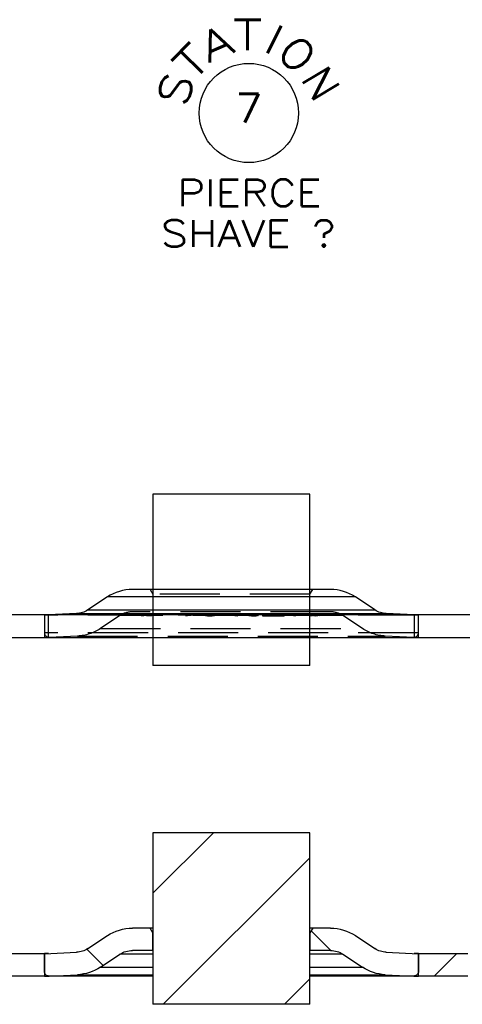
# Model space of a CAD drawing. Extents: x -65 to -29, y -70.1 to -47.
# Tile 24 of 57: x -54 to -52.1, y -56.2 to -51.9. Entities that reach past the tile are written whole.
import ezdxf
from ezdxf.enums import TextEntityAlignment as Align

# ---------------------------------------------------------------- set-up
doc = ezdxf.new("R2010")
doc.units = 0
doc.header["$MEASUREMENT"] = 0
doc.linetypes.add('HIDDEN', pattern=[0.393701, 0.26248, -0.13122])
doc.layers.add('DST', color=7, linetype='CONTINUOUS')
doc.layers.add('PLOTVIEW1', color=7, linetype='CONTINUOUS')
doc.styles.add('VERO8-ROMANS', font='romans__.ttf')
doc.styles.add('VERO9-TXT', font='txt_____.ttf')

msp = doc.modelspace()

# ---------------------------------------------------------------- linework, layer by layer
at = {"layer": 'DST', "color": 9, "linetype": 'CONTINUOUS'}
for p, q in [((-52.7192, -53.9446), (-53.4051, -53.9446)), ((-53.4051, -53.9446), (-53.4051, -54.3613)), ((-52.7192, -54.3613), (-52.7192, -53.9446)), ((-39.7871, -54.4729), (-62.3871, -54.4729)), ((-62.3871, -54.5709), (-39.7871, -54.5709)), ((-53.4051, -54.571), (-53.4051, -54.6946)), ((-52.7192, -54.6946), (-52.7192, -54.571)), ((-52.7192, -54.6946), (-53.4051, -54.6946)), ((-53.1408, -55.4255), (-53.4051, -55.6898)), ((-53.4051, -55.4255), (-53.4051, -56.1755)), ((-52.7192, -55.4255), (-53.4051, -55.4255)), ((-52.7192, -56.1755), (-52.7192, -55.4255)), ((-52.7192, -55.5343), (-53.3605, -56.1755)), ((-54.0953, -55.9538), (-53.879, -55.9538)), ((-53.879, -55.9538), (-53.879, -56.0518)), ((-53.8607, -55.9538), (-53.879, -55.9538)), ((-52.2453, -55.9538), (-52.2636, -55.9538)), ((-52.2453, -56.0518), (-52.2453, -55.9538)), ((-52.2453, -55.9538), (-52.029, -55.9538)), ((-52.0781, -55.9538), (-52.1761, -56.0518)), ((-53.879, -56.0518), (-54.0953, -56.0518)), ((-53.879, -56.0518), (-53.8603, -56.0518)), ((-52.264, -56.0518), (-52.2453, -56.0518)), ((-52.029, -56.0518), (-52.2453, -56.0518)), ((-52.7192, -56.0646), (-52.8301, -56.1755)), ((-52.7192, -56.1755), (-53.4051, -56.1755))]:
    msp.add_line(p, q, dxfattribs=at)
at = {"layer": 'DST', "color": 30, "linetype": 'CONTINUOUS'}
for p, q in [((-52.6295, -54.3613), (-53.4948, -54.3613)), ((-53.6038, -54.3942), (-53.6892, -54.4509)), ((-52.4351, -54.4509), (-52.5205, -54.3942)), ((-53.7388, -54.4671), (-53.8607, -54.4729)), ((-52.9205, -54.4694), (-52.9266, -54.4721)), ((-52.9266, -54.4722), (-52.9266, -54.4721)), ((-52.9107, -54.4729), (-52.9266, -54.4722)), ((-52.9226, -54.4722), (-52.9227, -54.4722)), ((-52.9227, -54.4722), (-52.9117, -54.4727)), ((-52.9227, -54.4722), (-52.9227, -54.4726)), ((-52.9165, -54.4694), (-52.9226, -54.4722)), ((-52.9165, -54.4694), (-52.9205, -54.4694)), ((-52.9205, -54.4694), (-52.9205, -54.4712)), ((-52.8444, -54.4727), (-52.9117, -54.4727)), ((-52.8435, -54.4728), (-52.9107, -54.4729)), ((-52.8653, -54.4717), (-52.902, -54.4718)), ((-52.901, -54.4719), (-52.902, -54.4718)), ((-52.9, -54.4697), (-52.901, -54.4701)), ((-52.901, -54.4702), (-52.901, -54.4701)), ((-52.89, -54.4707), (-52.901, -54.4702)), ((-52.8644, -54.4719), (-52.901, -54.4719)), ((-52.9, -54.4697), (-52.8904, -54.4693)), ((-52.8961, -54.4697), (-52.8971, -54.4702)), ((-52.8971, -54.4702), (-52.8971, -54.4702)), ((-52.8971, -54.4702), (-52.891, -54.4705)), ((-52.8971, -54.4702), (-52.8971, -54.4706)), ((-52.8894, -54.4695), (-52.8961, -54.4697)), ((-52.8647, -54.4705), (-52.891, -54.4705)), ((-52.8444, -54.4693), (-52.8904, -54.4693)), ((-52.8637, -54.4707), (-52.89, -54.4707)), ((-52.8434, -54.4695), (-52.8894, -54.4695)), ((-52.8653, -54.4717), (-52.8587, -54.4715)), ((-52.8647, -54.4705), (-52.8537, -54.471)), ((-52.8548, -54.4715), (-52.8644, -54.4719)), ((-52.8576, -54.471), (-52.8637, -54.4707)), ((-52.8576, -54.471), (-52.8587, -54.4715)), ((-52.8576, -54.471), (-52.8576, -54.471)), ((-52.8576, -54.4718), (-52.8576, -54.471)), ((-52.8537, -54.4711), (-52.8548, -54.4715)), ((-52.8537, -54.471), (-52.8537, -54.4711)), ((-52.8444, -54.4693), (-52.8285, -54.4701)), ((-52.8444, -54.4727), (-52.8378, -54.4724)), ((-52.8339, -54.4725), (-52.8435, -54.4728)), ((-52.8324, -54.4701), (-52.8434, -54.4695)), ((-52.8325, -54.4701), (-52.8378, -54.4724)), ((-52.8285, -54.4702), (-52.8339, -54.4725)), ((-52.8325, -54.4701), (-52.8324, -54.4701)), ((-52.8324, -54.4718), (-52.8324, -54.4701)), ((-52.8285, -54.4701), (-52.8285, -54.4702)), ((-52.2636, -54.4729), (-52.3855, -54.4671)), ((-53.8593, -54.571), (-52.2649, -54.571)), ((-53.4171, -55.8422), (-53.4948, -55.8422)), ((-53.4051, -55.863), (-53.4171, -55.8422)), ((-53.4051, -55.8422), (-53.4171, -55.8422)), ((-52.7072, -55.8422), (-52.7192, -55.8422)), ((-52.7072, -55.8422), (-52.7192, -55.863)), ((-52.6295, -55.8422), (-52.7072, -55.8422)), ((-53.6892, -55.9318), (-53.6038, -55.8751)), ((-53.4051, -55.9402), (-53.4051, -55.863)), ((-52.7192, -55.863), (-52.7192, -55.9402)), ((-52.6275, -55.9402), (-52.7139, -55.8538)), ((-52.5205, -55.8751), (-52.4351, -55.9318)), ((-53.879, -55.9547), (-53.7388, -55.948)), ((-53.879, -56.0322), (-53.879, -55.9547)), ((-53.623, -56.0055), (-53.6938, -55.9347)), ((-53.6348, -56.0133), (-53.5493, -55.9566)), ((-53.4051, -55.9402), (-53.4951, -55.9402)), ((-52.6292, -55.9402), (-52.7192, -55.9402)), ((-52.575, -55.9566), (-52.4895, -56.0133)), ((-52.3855, -55.948), (-52.2453, -55.9547)), ((-52.2453, -55.9547), (-52.2453, -56.0322)), ((-53.4051, -56.0519), (-53.8593, -56.0519)), ((-53.8584, -56.0518), (-53.7344, -56.0459)), ((-52.2649, -56.0519), (-52.7192, -56.0519)), ((-52.3899, -56.0459), (-52.2659, -56.0518))]:
    msp.add_line(p, q, dxfattribs=at)
at = {"layer": 'DST', "color": 254, "linetype": 'HIDDEN'}
for p, q in [((-53.4171, -54.3613), (-53.4051, -54.3821)), ((-53.4051, -54.3613), (-53.4051, -54.571)), ((-52.7192, -54.3821), (-52.7072, -54.3613)), ((-52.7192, -54.571), (-52.7192, -54.3613)), ((-52.7192, -54.3821), (-53.4051, -54.3821)), ((-53.4051, -54.3821), (-53.4051, -54.4593)), ((-52.7192, -54.4593), (-52.7192, -54.3821)), ((-52.6292, -54.4593), (-53.4951, -54.4593)), ((-53.879, -54.4729), (-53.879, -54.5709)), ((-53.8607, -54.4729), (-53.879, -54.4738)), ((-53.879, -54.4738), (-53.879, -54.5513)), ((-52.2453, -54.4738), (-53.879, -54.4738)), ((-53.8611, -54.5709), (-53.8611, -54.4729)), ((-53.5493, -54.4757), (-53.6348, -54.5324)), ((-52.575, -54.4757), (-53.5493, -54.4757)), ((-53.4545, -54.4723), (-53.4021, -54.4692)), ((-53.4545, -54.4723), (-53.4519, -54.4724)), ((-53.4545, -54.4723), (-53.4545, -54.4763)), ((-53.4545, -54.4763), (-53.4443, -54.4757)), ((-53.4519, -54.4763), (-53.4545, -54.4763)), ((-53.4519, -54.4724), (-53.4367, -54.4715)), ((-53.4519, -54.4724), (-53.4519, -54.4763)), ((-53.4443, -54.4757), (-53.4129, -54.4738)), ((-53.4367, -54.4715), (-53.4336, -54.4715)), ((-53.4367, -54.4715), (-53.4367, -54.4754)), ((-53.4123, -54.4754), (-53.4367, -54.4754)), ((-53.4336, -54.4713), (-53.4074, -54.4698)), ((-53.4336, -54.4713), (-53.4336, -54.4752)), ((-53.4336, -54.4713), (-53.4118, -54.4713)), ((-53.4336, -54.4715), (-53.4123, -54.4715)), ((-53.4092, -54.4738), (-53.4336, -54.4752)), ((-53.4336, -54.4752), (-53.4118, -54.4753)), ((-53.4123, -54.4715), (-53.4149, -54.4724)), ((-53.4149, -54.4724), (-53.4123, -54.4724)), ((-53.4149, -54.4724), (-53.4149, -54.4763)), ((-53.411, -54.4763), (-53.4149, -54.4763)), ((-53.4129, -54.4738), (-53.4021, -54.4732)), ((-53.4123, -54.4715), (-53.4123, -54.4754)), ((-53.4123, -54.4724), (-53.411, -54.4723)), ((-53.4074, -54.4698), (-53.4118, -54.4713)), ((-53.4118, -54.4713), (-53.4118, -54.4753)), ((-53.4118, -54.4753), (-53.4074, -54.4737)), ((-53.4074, -54.4711), (-53.411, -54.4723)), ((-53.411, -54.4723), (-53.411, -54.4763)), ((-53.4021, -54.4732), (-53.411, -54.4763)), ((-53.4074, -54.4737), (-53.4092, -54.4738)), ((-53.4074, -54.4698), (-53.4074, -54.4737)), ((-53.4051, -54.4703), (-53.4074, -54.4711)), ((-53.4021, -54.4692), (-53.4051, -54.4703)), ((-53.4021, -54.4692), (-53.4021, -54.4732)), ((-53.2459, -54.4693), (-53.2616, -54.4724)), ((-53.2616, -54.4724), (-53.2578, -54.4724)), ((-53.2616, -54.4724), (-53.2616, -54.4763)), ((-53.2616, -54.4763), (-53.2459, -54.4732)), ((-53.2578, -54.4763), (-53.2616, -54.4763)), ((-53.2444, -54.4697), (-53.2578, -54.4724)), ((-53.2578, -54.4724), (-53.2578, -54.4763)), ((-53.2444, -54.4737), (-53.2578, -54.4763)), ((-53.2459, -54.4693), (-53.2374, -54.4698)), ((-53.2459, -54.4693), (-53.2459, -54.4732)), ((-53.2459, -54.4732), (-53.2374, -54.4738)), ((-53.2444, -54.4697), (-53.2405, -54.47)), ((-53.2444, -54.4697), (-53.2444, -54.4737)), ((-53.2405, -54.47), (-53.2354, -54.4701)), ((-53.2405, -54.47), (-53.2405, -54.4739)), ((-53.2354, -54.4741), (-53.2405, -54.4739)), ((-53.2374, -54.4698), (-53.2328, -54.47)), ((-53.2374, -54.4698), (-53.2374, -54.4738)), ((-53.2354, -54.4701), (-53.2328, -54.47)), ((-53.2354, -54.4701), (-53.2354, -54.4741)), ((-53.2328, -54.4739), (-53.2354, -54.4741)), ((-53.2328, -54.47), (-53.2328, -54.4739)), ((-53.1752, -54.4707), (-53.1763, -54.4712)), ((-53.1763, -54.4712), (-53.1752, -54.4719)), ((-53.1763, -54.4712), (-53.1763, -54.4751)), ((-53.1763, -54.4751), (-53.1752, -54.4747)), ((-53.1752, -54.4758), (-53.1763, -54.4751)), ((-53.1752, -54.4707), (-53.1704, -54.47)), ((-53.1752, -54.4707), (-53.1752, -54.4747)), ((-53.1752, -54.4719), (-53.1701, -54.4723)), ((-53.1752, -54.4719), (-53.1752, -54.4758)), ((-53.1752, -54.4747), (-53.1704, -54.474)), ((-53.1701, -54.4762), (-53.1752, -54.4758)), ((-53.1713, -54.4708), (-53.1723, -54.4711)), ((-53.1723, -54.4711), (-53.1723, -54.4751)), ((-53.1723, -54.4711), (-53.1713, -54.4718)), ((-53.1713, -54.4747), (-53.1723, -54.4751)), ((-53.1723, -54.4751), (-53.1713, -54.4757)), ((-53.1713, -54.4708), (-53.1669, -54.4701)), ((-53.1713, -54.4708), (-53.1713, -54.4747)), ((-53.1713, -54.4718), (-53.1713, -54.4757)), ((-53.1713, -54.4718), (-53.1672, -54.4721)), ((-53.1669, -54.474), (-53.1713, -54.4747)), ((-53.1713, -54.4757), (-53.1672, -54.4761)), ((-53.1704, -54.47), (-53.163, -54.4696)), ((-53.1704, -54.47), (-53.1704, -54.474)), ((-53.1701, -54.4723), (-53.161, -54.4725)), ((-53.1701, -54.4723), (-53.1701, -54.4762)), ((-53.161, -54.4764), (-53.1701, -54.4762)), ((-53.1672, -54.4721), (-53.1672, -54.4761)), ((-53.1672, -54.4721), (-53.1599, -54.4723)), ((-53.1672, -54.4761), (-53.1599, -54.4762)), ((-53.1669, -54.4701), (-53.1609, -54.4697)), ((-53.1669, -54.4701), (-53.1669, -54.474)), ((-53.163, -54.4696), (-53.1532, -54.4694)), ((-53.163, -54.4696), (-53.163, -54.4735)), ((-53.163, -54.4735), (-53.1532, -54.4734)), ((-53.161, -54.4725), (-53.1547, -54.4725)), ((-53.161, -54.4725), (-53.161, -54.4764)), ((-53.1547, -54.4764), (-53.161, -54.4764)), ((-53.1609, -54.4697), (-53.153, -54.4696)), ((-53.1609, -54.4697), (-53.1609, -54.4737)), ((-53.153, -54.4735), (-53.1609, -54.4737)), ((-53.1599, -54.4723), (-53.1599, -54.4762)), ((-53.1599, -54.4723), (-53.1549, -54.4723)), ((-53.1599, -54.4762), (-53.1549, -54.4762)), ((-53.1549, -54.4723), (-53.147, -54.4722)), ((-53.1549, -54.4723), (-53.1549, -54.4762)), ((-53.1549, -54.4762), (-53.147, -54.4761)), ((-53.1547, -54.4725), (-53.1449, -54.4723)), ((-53.1547, -54.4725), (-53.1547, -54.4764)), ((-53.1449, -54.4763), (-53.1547, -54.4764)), ((-53.1532, -54.4694), (-53.1469, -54.4694)), ((-53.1532, -54.4694), (-53.1532, -54.4734)), ((-53.1532, -54.4734), (-53.1469, -54.4734)), ((-53.153, -54.4696), (-53.148, -54.4696)), ((-53.153, -54.4696), (-53.153, -54.4735)), ((-53.148, -54.4735), (-53.153, -54.4735)), ((-53.148, -54.4696), (-53.148, -54.4735)), ((-53.148, -54.4696), (-53.1407, -54.4697)), ((-53.1407, -54.4737), (-53.148, -54.4735)), ((-53.147, -54.4722), (-53.141, -54.4718)), ((-53.147, -54.4722), (-53.147, -54.4761)), ((-53.147, -54.4761), (-53.141, -54.4757)), ((-53.1469, -54.4694), (-53.1378, -54.4696)), ((-53.1469, -54.4694), (-53.1469, -54.4734)), ((-53.1469, -54.4734), (-53.1378, -54.4735)), ((-53.1449, -54.4723), (-53.1375, -54.4719)), ((-53.1449, -54.4723), (-53.1449, -54.4763)), ((-53.1375, -54.4758), (-53.1449, -54.4763)), ((-53.141, -54.4718), (-53.1366, -54.4711)), ((-53.141, -54.4718), (-53.141, -54.4757)), ((-53.141, -54.4757), (-53.1366, -54.4751)), ((-53.1407, -54.4697), (-53.1407, -54.4737)), ((-53.1407, -54.4697), (-53.1366, -54.4701)), ((-53.1378, -54.4696), (-53.1328, -54.47)), ((-53.1378, -54.4696), (-53.1378, -54.4735)), ((-53.1375, -54.4719), (-53.1327, -54.4712)), ((-53.1375, -54.4719), (-53.1375, -54.4758)), ((-53.1327, -54.4751), (-53.1375, -54.4758)), ((-53.1366, -54.4701), (-53.1366, -54.474)), ((-53.1366, -54.4701), (-53.1356, -54.4708)), ((-53.1366, -54.4711), (-53.1356, -54.4708)), ((-53.1366, -54.4711), (-53.1366, -54.4751)), ((-53.1356, -54.4747), (-53.1366, -54.474)), ((-53.1366, -54.4751), (-53.1356, -54.4747)), ((-53.1356, -54.4708), (-53.1356, -54.4747)), ((-53.1328, -54.47), (-53.1316, -54.4707)), ((-53.1328, -54.47), (-53.1328, -54.474)), ((-53.1328, -54.474), (-53.1316, -54.4747)), ((-53.1327, -54.4712), (-53.1316, -54.4707)), ((-53.1327, -54.4712), (-53.1327, -54.4751)), ((-53.1316, -54.4747), (-53.1327, -54.4751)), ((-53.1316, -54.4707), (-53.1316, -54.4747)), ((-53.0884, -54.4686), (-53.085, -54.4685)), ((-53.0884, -54.4686), (-53.0373, -54.4729)), ((-53.0884, -54.4686), (-53.0884, -54.4726)), ((-53.0884, -54.4726), (-53.085, -54.4725)), ((-53.084, -54.4729), (-53.0884, -54.4726)), ((-53.085, -54.4685), (-53.0336, -54.4729)), ((-53.085, -54.4685), (-53.085, -54.4725)), ((-53.085, -54.4725), (-53.0794, -54.4729)), ((-53.0736, -54.4738), (-53.084, -54.4729)), ((-53.0794, -54.4729), (-53.0691, -54.4738)), ((-53.0515, -54.4757), (-53.0736, -54.4738)), ((-53.0691, -54.4738), (-53.0471, -54.4757)), ((-53.037, -54.4769), (-53.0515, -54.4757)), ((-53.0471, -54.4757), (-53.0336, -54.4768)), ((-53.0373, -54.4729), (-53.037, -54.473)), ((-53.037, -54.473), (-53.0336, -54.4729)), ((-53.037, -54.473), (-53.037, -54.4769)), ((-53.0336, -54.4768), (-53.037, -54.4769)), ((-53.0336, -54.4729), (-53.0336, -54.4768)), ((-52.9904, -54.4707), (-52.9893, -54.47)), ((-52.9904, -54.4707), (-52.9893, -54.4712)), ((-52.9904, -54.4707), (-52.9904, -54.4747)), ((-52.9904, -54.4747), (-52.9893, -54.474)), ((-52.9893, -54.4751), (-52.9904, -54.4747)), ((-52.9893, -54.47), (-52.9842, -54.4696)), ((-52.9893, -54.47), (-52.9893, -54.474)), ((-52.9893, -54.4712), (-52.9845, -54.4719)), ((-52.9893, -54.4712), (-52.9893, -54.4751)), ((-52.9845, -54.4758), (-52.9893, -54.4751)), ((-52.9864, -54.4708), (-52.9854, -54.4701)), ((-52.9864, -54.4708), (-52.9864, -54.4747)), ((-52.9864, -54.4708), (-52.9854, -54.4711)), ((-52.9854, -54.474), (-52.9864, -54.4747)), ((-52.9864, -54.4747), (-52.9854, -54.4751)), ((-52.9854, -54.4701), (-52.9813, -54.4697)), ((-52.9854, -54.4701), (-52.9854, -54.474)), ((-52.9854, -54.4711), (-52.9854, -54.4751)), ((-52.9854, -54.4711), (-52.981, -54.4718)), ((-52.9854, -54.4751), (-52.981, -54.4757)), ((-52.9845, -54.4719), (-52.977, -54.4723)), ((-52.9845, -54.4719), (-52.9845, -54.4758)), ((-52.977, -54.4763), (-52.9845, -54.4758)), ((-52.9842, -54.4696), (-52.9751, -54.4694)), ((-52.9842, -54.4696), (-52.9842, -54.4735)), ((-52.9842, -54.4735), (-52.9751, -54.4734)), ((-52.9813, -54.4697), (-52.974, -54.4696)), ((-52.9813, -54.4697), (-52.9813, -54.4737)), ((-52.974, -54.4736), (-52.9813, -54.4737)), ((-52.981, -54.4718), (-52.981, -54.4757)), ((-52.981, -54.4718), (-52.975, -54.4722)), ((-52.981, -54.4757), (-52.975, -54.4761)), ((-52.977, -54.4723), (-52.9673, -54.4725)), ((-52.977, -54.4723), (-52.977, -54.4763)), ((-52.9673, -54.4764), (-52.977, -54.4763)), ((-52.9751, -54.4694), (-52.9689, -54.4694)), ((-52.9751, -54.4694), (-52.9751, -54.4734)), ((-52.9751, -54.4734), (-52.9689, -54.4734)), ((-52.975, -54.4722), (-52.975, -54.4761)), ((-52.975, -54.4722), (-52.9671, -54.4723)), ((-52.975, -54.4761), (-52.9671, -54.4762)), ((-52.974, -54.4696), (-52.974, -54.4736)), ((-52.974, -54.4696), (-52.969, -54.4696)), ((-52.969, -54.4736), (-52.974, -54.4736)), ((-52.969, -54.4696), (-52.969, -54.4736)), ((-52.969, -54.4696), (-52.9611, -54.4697)), ((-52.9611, -54.4737), (-52.969, -54.4736)), ((-52.9689, -54.4694), (-52.959, -54.4696)), ((-52.9689, -54.4694), (-52.9689, -54.4734)), ((-52.9689, -54.4734), (-52.959, -54.4735)), ((-52.9673, -54.4725), (-52.9609, -54.4725)), ((-52.9673, -54.4725), (-52.9673, -54.4764)), ((-52.9609, -54.4764), (-52.9673, -54.4764)), ((-52.9671, -54.4723), (-52.9671, -54.4762)), ((-52.9671, -54.4723), (-52.9621, -54.4723)), ((-52.9671, -54.4762), (-52.9621, -54.4762)), ((-52.9621, -54.4723), (-52.9548, -54.4722)), ((-52.9621, -54.4723), (-52.9621, -54.4762)), ((-52.9621, -54.4762), (-52.9548, -54.4761)), ((-52.9611, -54.4697), (-52.9611, -54.4737)), ((-52.9611, -54.4697), (-52.9551, -54.4701)), ((-52.9609, -54.4725), (-52.9519, -54.4723)), ((-52.9609, -54.4725), (-52.9609, -54.4729)), ((-52.9609, -54.4729), (-52.9609, -54.4764)), ((-52.9519, -54.4763), (-52.9609, -54.4764)), ((-52.959, -54.4696), (-52.9516, -54.47)), ((-52.959, -54.4696), (-52.959, -54.4735)), ((-52.9551, -54.4701), (-52.9551, -54.474)), ((-52.9551, -54.4701), (-52.9507, -54.4708)), ((-52.9507, -54.4747), (-52.9551, -54.474)), ((-52.9548, -54.4722), (-52.9507, -54.4718)), ((-52.9548, -54.4722), (-52.9548, -54.4761)), ((-52.9548, -54.4761), (-52.9507, -54.4757)), ((-52.9519, -54.4723), (-52.9468, -54.4719)), ((-52.9519, -54.4723), (-52.9519, -54.4763)), ((-52.9468, -54.4758), (-52.9519, -54.4763)), ((-52.9516, -54.47), (-52.9468, -54.4707)), ((-52.9516, -54.47), (-52.9516, -54.474)), ((-52.9516, -54.474), (-52.9468, -54.4747)), ((-52.9507, -54.4708), (-52.9507, -54.4747)), ((-52.9496, -54.4711), (-52.9507, -54.4708)), ((-52.9507, -54.4718), (-52.9496, -54.4711)), ((-52.9507, -54.4718), (-52.9507, -54.4757)), ((-52.9496, -54.4751), (-52.9507, -54.4747)), ((-52.9507, -54.4757), (-52.9496, -54.4751)), ((-52.9496, -54.4711), (-52.9496, -54.4751)), ((-52.9457, -54.4712), (-52.9468, -54.4707)), ((-52.9468, -54.4707), (-52.9468, -54.4747)), ((-52.9468, -54.4719), (-52.9457, -54.4712)), ((-52.9468, -54.4719), (-52.9468, -54.4758)), ((-52.9468, -54.4747), (-52.9457, -54.4751)), ((-52.9457, -54.4751), (-52.9468, -54.4758)), ((-52.9457, -54.4712), (-52.9457, -54.4751)), ((-52.9266, -54.4721), (-52.9266, -54.4761)), ((-52.9266, -54.4722), (-52.9266, -54.4761)), ((-52.9227, -54.4743), (-52.9266, -54.4761)), ((-52.9266, -54.4761), (-52.9266, -54.4761)), ((-52.9266, -54.4761), (-52.9107, -54.4768)), ((-52.9227, -54.4726), (-52.9227, -54.4761)), ((-52.9205, -54.4733), (-52.9227, -54.4743)), ((-52.9117, -54.4766), (-52.9227, -54.4761)), ((-52.9227, -54.4761), (-52.9226, -54.4761)), ((-52.9226, -54.4722), (-52.9226, -54.4761)), ((-52.9226, -54.4761), (-52.9165, -54.4734)), ((-52.9205, -54.4712), (-52.9205, -54.4733)), ((-52.9165, -54.4734), (-52.9205, -54.4733)), ((-52.9165, -54.4694), (-52.9165, -54.4734)), ((-52.9117, -54.4729), (-52.9117, -54.4766)), ((-52.8444, -54.4766), (-52.9117, -54.4766)), ((-52.9107, -54.4729), (-52.9107, -54.4768)), ((-52.9107, -54.4768), (-52.8435, -54.4768)), ((-52.902, -54.4718), (-52.902, -54.4757)), ((-52.902, -54.4757), (-52.901, -54.4759)), ((-52.8653, -54.4757), (-52.902, -54.4757)), ((-52.901, -54.4701), (-52.901, -54.4719)), ((-52.901, -54.4702), (-52.901, -54.4741)), ((-52.901, -54.4719), (-52.901, -54.4759)), ((-52.9, -54.4736), (-52.901, -54.4741)), ((-52.901, -54.4741), (-52.901, -54.4741)), ((-52.901, -54.4741), (-52.89, -54.4746)), ((-52.901, -54.4759), (-52.8644, -54.4759)), ((-52.9004, -54.4699), (-52.8987, -54.4696)), ((-52.9004, -54.4699), (-52.8988, -54.4702)), ((-52.9004, -54.4699), (-52.9004, -54.4739)), ((-52.9004, -54.4739), (-52.8987, -54.4735)), ((-52.8988, -54.4742), (-52.9004, -54.4739)), ((-52.9, -54.4704), (-52.9, -54.4736)), ((-52.8971, -54.4733), (-52.9, -54.4736)), ((-52.8988, -54.4702), (-52.8939, -54.4705)), ((-52.8988, -54.4702), (-52.8988, -54.4742)), ((-52.8939, -54.4745), (-52.8988, -54.4742)), ((-52.8987, -54.4696), (-52.8902, -54.4694)), ((-52.8987, -54.4696), (-52.8987, -54.4735)), ((-52.8987, -54.4735), (-52.8902, -54.4734)), ((-52.8971, -54.4702), (-52.8971, -54.4741)), ((-52.8971, -54.4706), (-52.8971, -54.4742)), ((-52.8904, -54.4732), (-52.8971, -54.4733)), ((-52.8971, -54.4741), (-52.8961, -54.4737)), ((-52.8971, -54.4742), (-52.8971, -54.4741)), ((-52.891, -54.4744), (-52.8971, -54.4742)), ((-52.8964, -54.47), (-52.8953, -54.4697)), ((-52.8964, -54.47), (-52.8964, -54.4739)), ((-52.8964, -54.47), (-52.8952, -54.4702)), ((-52.8953, -54.4737), (-52.8964, -54.4739)), ((-52.8964, -54.4739), (-52.8952, -54.4741)), ((-52.8961, -54.4697), (-52.8961, -54.4737)), ((-52.8961, -54.4737), (-52.8894, -54.4734)), ((-52.8955, -54.4714), (-52.8939, -54.4711)), ((-52.8955, -54.4714), (-52.8937, -54.4717)), ((-52.8955, -54.4714), (-52.8955, -54.4754)), ((-52.8955, -54.4754), (-52.8939, -54.475)), ((-52.8937, -54.4757), (-52.8955, -54.4754)), ((-52.8953, -54.4697), (-52.8886, -54.4696)), ((-52.8953, -54.4697), (-52.8953, -54.4737)), ((-52.8886, -54.4736), (-52.8953, -54.4737)), ((-52.8952, -54.4702), (-52.8952, -54.4741)), ((-52.8952, -54.4702), (-52.8918, -54.4704)), ((-52.8952, -54.4741), (-52.8918, -54.4743)), ((-52.8939, -54.4705), (-52.8871, -54.4707)), ((-52.8939, -54.4705), (-52.8939, -54.4745)), ((-52.8939, -54.4711), (-52.8894, -54.4708)), ((-52.8939, -54.4711), (-52.8939, -54.475)), ((-52.8871, -54.4746), (-52.8939, -54.4745)), ((-52.8939, -54.475), (-52.8894, -54.4747)), ((-52.8937, -54.4717), (-52.8932, -54.4719)), ((-52.8932, -54.4758), (-52.8937, -54.4757)), ((-52.8932, -54.4719), (-52.892, -54.4719)), ((-52.8932, -54.4719), (-52.8932, -54.4758)), ((-52.892, -54.4759), (-52.8932, -54.4758)), ((-52.892, -54.4719), (-52.8915, -54.472)), ((-52.8885, -54.4761), (-52.892, -54.4759)), ((-52.8918, -54.4704), (-52.8918, -54.4743)), ((-52.8918, -54.4704), (-52.8871, -54.4705)), ((-52.8918, -54.4743), (-52.8871, -54.4744)), ((-52.8915, -54.4714), (-52.8902, -54.4712)), ((-52.8915, -54.4714), (-52.8915, -54.4754)), ((-52.8915, -54.4714), (-52.8896, -54.4718)), ((-52.8915, -54.472), (-52.8885, -54.4722)), ((-52.8902, -54.4751), (-52.8915, -54.4754)), ((-52.8915, -54.4754), (-52.8896, -54.4758)), ((-52.891, -54.4707), (-52.891, -54.4744)), ((-52.8647, -54.4744), (-52.891, -54.4744)), ((-52.8904, -54.4695), (-52.8904, -54.4732)), ((-52.8576, -54.4732), (-52.8904, -54.4732)), ((-52.8902, -54.4694), (-52.8785, -54.4694)), ((-52.8902, -54.4694), (-52.8902, -54.4734)), ((-52.8902, -54.4712), (-52.8865, -54.471)), ((-52.8902, -54.4712), (-52.8902, -54.4751)), ((-52.8902, -54.4734), (-52.8785, -54.4734)), ((-52.8865, -54.4749), (-52.8902, -54.4751)), ((-52.89, -54.4707), (-52.89, -54.4746)), ((-52.89, -54.4746), (-52.8637, -54.4746)), ((-52.8896, -54.4718), (-52.8896, -54.4758)), ((-52.8896, -54.4718), (-52.8878, -54.4719)), ((-52.8896, -54.4758), (-52.8877, -54.4759)), ((-52.8894, -54.4695), (-52.8894, -54.4734)), ((-52.8894, -54.4708), (-52.8849, -54.4707)), ((-52.8894, -54.4708), (-52.8894, -54.4747)), ((-52.8894, -54.4734), (-52.8434, -54.4735)), ((-52.8894, -54.4747), (-52.8849, -54.4747)), ((-52.8886, -54.4696), (-52.8782, -54.4696)), ((-52.8886, -54.4696), (-52.8886, -54.4736)), ((-52.8782, -54.4736), (-52.8886, -54.4736)), ((-52.8885, -54.4722), (-52.8844, -54.4723)), ((-52.8885, -54.4722), (-52.8885, -54.4761)), ((-52.8844, -54.4763), (-52.8885, -54.4761)), ((-52.8878, -54.4719), (-52.8859, -54.472)), ((-52.8877, -54.4759), (-52.8859, -54.476)), ((-52.8871, -54.4705), (-52.8864, -54.4705)), ((-52.8871, -54.4707), (-52.8868, -54.4707)), ((-52.8871, -54.4744), (-52.8864, -54.4745)), ((-52.8868, -54.4746), (-52.8871, -54.4746)), ((-52.8868, -54.4707), (-52.8849, -54.4707)), ((-52.8868, -54.4707), (-52.8868, -54.4746)), ((-52.8849, -54.4747), (-52.8868, -54.4746)), ((-52.8865, -54.471), (-52.8849, -54.4709)), ((-52.8865, -54.471), (-52.8865, -54.4749)), ((-52.8794, -54.4748), (-52.8865, -54.4749)), ((-52.8864, -54.4705), (-52.8864, -54.4745)), ((-52.8864, -54.4705), (-52.8782, -54.4706)), ((-52.8864, -54.4745), (-52.8782, -54.4745)), ((-52.8859, -54.472), (-52.8859, -54.476)), ((-52.8859, -54.472), (-52.8831, -54.4722)), ((-52.8859, -54.476), (-52.8831, -54.4761)), ((-52.8849, -54.4707), (-52.8849, -54.4747)), ((-52.8849, -54.4709), (-52.8794, -54.4708)), ((-52.8844, -54.4723), (-52.8746, -54.4725)), ((-52.8844, -54.4723), (-52.8844, -54.4763)), ((-52.8746, -54.4764), (-52.8844, -54.4763)), ((-52.8831, -54.4722), (-52.8831, -54.4761)), ((-52.8831, -54.4722), (-52.8749, -54.4723)), ((-52.8831, -54.4761), (-52.8749, -54.4762)), ((-52.8794, -54.4708), (-52.8772, -54.4708)), ((-52.8794, -54.4708), (-52.8794, -54.4748)), ((-52.8772, -54.4747), (-52.8794, -54.4748)), ((-52.8785, -54.4694), (-52.8785, -54.4734)), ((-52.8782, -54.4696), (-52.8782, -54.4736)), ((-52.8782, -54.4696), (-52.8703, -54.4697)), ((-52.8782, -54.4706), (-52.8711, -54.4705)), ((-52.8782, -54.4706), (-52.8782, -54.4745)), ((-52.8703, -54.4737), (-52.8782, -54.4736)), ((-52.8782, -54.4745), (-52.8711, -54.4745)), ((-52.8772, -54.4708), (-52.8772, -54.4747)), ((-52.8772, -54.4708), (-52.8749, -54.4708)), ((-52.8749, -54.4748), (-52.8772, -54.4747)), ((-52.8749, -54.4708), (-52.8749, -54.4748)), ((-52.8749, -54.4708), (-52.8704, -54.4709)), ((-52.8749, -54.4723), (-52.8645, -54.4723)), ((-52.8749, -54.4723), (-52.8749, -54.4762)), ((-52.8664, -54.4749), (-52.8749, -54.4748)), ((-52.8749, -54.4762), (-52.8645, -54.4762)), ((-52.8746, -54.4725), (-52.8629, -54.4725)), ((-52.8746, -54.4725), (-52.8746, -54.4764)), ((-52.8629, -54.4764), (-52.8746, -54.4764)), ((-52.8711, -54.4705), (-52.8705, -54.4705)), ((-52.8711, -54.4705), (-52.8711, -54.4745)), ((-52.8711, -54.4745), (-52.8705, -54.4744)), ((-52.8705, -54.4705), (-52.8669, -54.4704)), ((-52.8705, -54.4744), (-52.8669, -54.4743)), ((-52.8704, -54.4707), (-52.8652, -54.4708)), ((-52.8704, -54.4707), (-52.8688, -54.4707)), ((-52.8704, -54.4707), (-52.8704, -54.4747)), ((-52.8704, -54.4709), (-52.8664, -54.471)), ((-52.8688, -54.4746), (-52.8704, -54.4747)), ((-52.8704, -54.4747), (-52.8652, -54.4747)), ((-52.8703, -54.4697), (-52.8703, -54.4737)), ((-52.8703, -54.4697), (-52.8669, -54.47)), ((-52.8669, -54.4739), (-52.8703, -54.4737)), ((-52.8688, -54.4707), (-52.8686, -54.4707)), ((-52.8688, -54.4707), (-52.8688, -54.4746)), ((-52.8685, -54.4746), (-52.8688, -54.4746)), ((-52.8686, -54.4707), (-52.8658, -54.4706)), ((-52.8634, -54.4745), (-52.8685, -54.4746)), ((-52.8683, -54.4696), (-52.8634, -54.4699)), ((-52.8683, -54.4696), (-52.8683, -54.4735)), ((-52.8683, -54.4735), (-52.8634, -54.4739)), ((-52.8669, -54.47), (-52.8669, -54.4739)), ((-52.8658, -54.4702), (-52.8669, -54.47)), ((-52.8669, -54.4704), (-52.8658, -54.4702)), ((-52.8669, -54.4704), (-52.8669, -54.4743)), ((-52.8658, -54.4741), (-52.8669, -54.4739)), ((-52.8669, -54.4743), (-52.8658, -54.4741)), ((-52.8664, -54.471), (-52.8664, -54.4749)), ((-52.8664, -54.471), (-52.8658, -54.471)), ((-52.8602, -54.4751), (-52.8664, -54.4749)), ((-52.8658, -54.4702), (-52.8658, -54.4741)), ((-52.8658, -54.4706), (-52.8634, -54.4705)), ((-52.8658, -54.471), (-52.8602, -54.4712)), ((-52.8653, -54.4719), (-52.8653, -54.4757)), ((-52.8587, -54.4754), (-52.8653, -54.4757)), ((-52.8652, -54.4708), (-52.8576, -54.4711)), ((-52.8652, -54.4708), (-52.8652, -54.4747)), ((-52.8652, -54.4747), (-52.8576, -54.475)), ((-52.8647, -54.4707), (-52.8647, -54.4728)), ((-52.8647, -54.4728), (-52.8647, -54.4729)), ((-52.8647, -54.4729), (-52.8647, -54.4744)), ((-52.8576, -54.4746), (-52.8647, -54.4744)), ((-52.8645, -54.4723), (-52.8575, -54.4722)), ((-52.8645, -54.4723), (-52.8645, -54.4762)), ((-52.8645, -54.4762), (-52.8575, -54.4761)), ((-52.8644, -54.4719), (-52.8644, -54.4759)), ((-52.8644, -54.4759), (-52.8548, -54.4755)), ((-52.8637, -54.4707), (-52.8637, -54.4746)), ((-52.8637, -54.4746), (-52.8576, -54.4749)), ((-52.8617, -54.4702), (-52.8634, -54.4699)), ((-52.8634, -54.4699), (-52.8634, -54.4739)), ((-52.8634, -54.4705), (-52.8617, -54.4702)), ((-52.8634, -54.4705), (-52.8634, -54.4745)), ((-52.8634, -54.4739), (-52.8617, -54.4742)), ((-52.8617, -54.4742), (-52.8634, -54.4745)), ((-52.8629, -54.4725), (-52.8546, -54.4723)), ((-52.8629, -54.4725), (-52.8629, -54.4764)), ((-52.8546, -54.4763), (-52.8629, -54.4764)), ((-52.8617, -54.4702), (-52.8617, -54.4742)), ((-52.8602, -54.4712), (-52.8602, -54.4751)), ((-52.8602, -54.4712), (-52.8565, -54.4714)), ((-52.8565, -54.4754), (-52.8602, -54.4751)), ((-52.8587, -54.4718), (-52.8587, -54.4754)), ((-52.8576, -54.475), (-52.8587, -54.4754)), ((-52.8576, -54.4711), (-52.8529, -54.4714)), ((-52.8576, -54.4711), (-52.8576, -54.475)), ((-52.8576, -54.4718), (-52.8576, -54.4728)), ((-52.8576, -54.4749), (-52.8576, -54.4718)), ((-52.8576, -54.4728), (-52.8576, -54.4729)), ((-52.8576, -54.4729), (-52.8576, -54.475)), ((-52.8444, -54.4733), (-52.8576, -54.4732)), ((-52.8537, -54.475), (-52.8576, -54.4746)), ((-52.8576, -54.4749), (-52.8576, -54.475)), ((-52.8576, -54.475), (-52.8529, -54.4754)), ((-52.8575, -54.4722), (-52.8558, -54.472)), ((-52.8575, -54.4722), (-52.8575, -54.4761)), ((-52.8575, -54.4761), (-52.8558, -54.476)), ((-52.8565, -54.4714), (-52.8565, -54.4754)), ((-52.8546, -54.4718), (-52.8565, -54.4714)), ((-52.8546, -54.4758), (-52.8565, -54.4754)), ((-52.8558, -54.472), (-52.8546, -54.4718)), ((-52.8558, -54.472), (-52.8558, -54.476)), ((-52.8558, -54.476), (-52.8546, -54.4758)), ((-52.8548, -54.4715), (-52.8548, -54.4755)), ((-52.8548, -54.4755), (-52.8537, -54.475)), ((-52.8546, -54.4718), (-52.8546, -54.4758)), ((-52.8546, -54.4723), (-52.8521, -54.4722)), ((-52.8546, -54.4723), (-52.8546, -54.4763)), ((-52.8521, -54.4761), (-52.8546, -54.4763)), ((-52.8537, -54.475), (-52.8537, -54.471)), ((-52.8537, -54.4711), (-52.8537, -54.475)), ((-52.8537, -54.475), (-52.8537, -54.475)), ((-52.8506, -54.4719), (-52.8529, -54.4714)), ((-52.8529, -54.4714), (-52.8529, -54.4754)), ((-52.8529, -54.4754), (-52.8506, -54.4758)), ((-52.8521, -54.4722), (-52.8506, -54.4719)), ((-52.8521, -54.4722), (-52.8521, -54.4761)), ((-52.8506, -54.4758), (-52.8521, -54.4761)), ((-52.8506, -54.4719), (-52.8506, -54.4758)), ((-52.8444, -54.4695), (-52.8444, -54.4733)), ((-52.8444, -54.4729), (-52.8444, -54.4766)), ((-52.8378, -54.4763), (-52.8444, -54.4766)), ((-52.8435, -54.4728), (-52.8435, -54.4768)), ((-52.8435, -54.4768), (-52.8339, -54.4764)), ((-52.8434, -54.4695), (-52.8434, -54.4735)), ((-52.8378, -54.4728), (-52.8378, -54.4763)), ((-52.8325, -54.4741), (-52.8378, -54.4763)), ((-52.8339, -54.4725), (-52.8339, -54.4764)), ((-52.8339, -54.4764), (-52.8285, -54.4741)), ((-52.8325, -54.4719), (-52.8325, -54.4741)), ((-52.8324, -54.474), (-52.8325, -54.4741)), ((-52.8324, -54.474), (-52.8324, -54.4718)), ((-52.8285, -54.4741), (-52.8285, -54.4701)), ((-52.8285, -54.4702), (-52.8285, -54.4741)), ((-52.8285, -54.4741), (-52.8285, -54.4741)), ((-52.8089, -54.4693), (-52.7854, -54.4724)), ((-52.8089, -54.4693), (-52.7937, -54.4698)), ((-52.8089, -54.4693), (-52.8089, -54.4732)), ((-52.7854, -54.4763), (-52.8089, -54.4732)), ((-52.8089, -54.4732), (-52.7937, -54.4738)), ((-52.8018, -54.4697), (-52.7948, -54.47)), ((-52.8018, -54.4697), (-52.7818, -54.4724)), ((-52.8018, -54.4697), (-52.8018, -54.4737)), ((-52.8018, -54.4737), (-52.7818, -54.4763)), ((-52.7948, -54.47), (-52.7881, -54.4701)), ((-52.7948, -54.47), (-52.7948, -54.4739)), ((-52.7881, -54.4741), (-52.7948, -54.4739)), ((-52.7937, -54.4698), (-52.7877, -54.47)), ((-52.7937, -54.4698), (-52.7937, -54.4738)), ((-52.7881, -54.4701), (-52.7877, -54.47)), ((-52.7881, -54.4701), (-52.7881, -54.4741)), ((-52.7877, -54.4739), (-52.7881, -54.4741)), ((-52.7877, -54.47), (-52.7877, -54.4739)), ((-52.7854, -54.4724), (-52.7818, -54.4724)), ((-52.7854, -54.4724), (-52.7854, -54.4763)), ((-52.7818, -54.4763), (-52.7854, -54.4763)), ((-52.7818, -54.4724), (-52.7818, -54.4763)), ((-52.7284, -54.4692), (-52.7075, -54.4713)), ((-52.7284, -54.4692), (-52.6754, -54.4715)), ((-52.7284, -54.4692), (-52.7284, -54.4732)), ((-52.7284, -54.4732), (-52.7135, -54.4738)), ((-52.7075, -54.4753), (-52.7284, -54.4732)), ((-52.7191, -54.4698), (-52.704, -54.4713)), ((-52.7191, -54.4698), (-52.7191, -54.4737)), ((-52.7191, -54.4698), (-52.684, -54.4713)), ((-52.7191, -54.4737), (-52.704, -54.4753)), ((-52.7177, -54.4738), (-52.7191, -54.4737)), ((-52.7183, -54.4713), (-52.7075, -54.4713)), ((-52.7183, -54.4713), (-52.7164, -54.4715)), ((-52.7183, -54.4713), (-52.7183, -54.4753)), ((-52.7183, -54.4753), (-52.7075, -54.4753)), ((-52.7164, -54.4755), (-52.7183, -54.4753)), ((-52.684, -54.4753), (-52.7177, -54.4738)), ((-52.7164, -54.4715), (-52.7075, -54.4715)), ((-52.7164, -54.4715), (-52.7164, -54.4755)), ((-52.7056, -54.4755), (-52.7164, -54.4755)), ((-52.7135, -54.4738), (-52.6754, -54.4755)), ((-52.7075, -54.4713), (-52.7075, -54.4753)), ((-52.7075, -54.4715), (-52.7056, -54.4715)), ((-52.7056, -54.4715), (-52.697, -54.4724)), ((-52.7056, -54.4715), (-52.7056, -54.4755)), ((-52.697, -54.4763), (-52.7056, -54.4755)), ((-52.704, -54.4713), (-52.704, -54.4753)), ((-52.704, -54.4713), (-52.684, -54.4713)), ((-52.704, -54.4753), (-52.684, -54.4753)), ((-52.7021, -54.4715), (-52.684, -54.4715)), ((-52.7021, -54.4715), (-52.6936, -54.4724)), ((-52.7021, -54.4715), (-52.7021, -54.4755)), ((-52.6754, -54.4755), (-52.7021, -54.4755)), ((-52.7021, -54.4755), (-52.6936, -54.4763)), ((-52.697, -54.4724), (-52.6936, -54.4724)), ((-52.697, -54.4724), (-52.697, -54.4763)), ((-52.6936, -54.4763), (-52.697, -54.4763)), ((-52.6936, -54.4724), (-52.6936, -54.4763)), ((-52.684, -54.4713), (-52.684, -54.4753)), ((-52.684, -54.4715), (-52.6754, -54.4715)), ((-52.6754, -54.4715), (-52.6754, -54.4755)), ((-52.4895, -54.5324), (-52.575, -54.4757)), ((-52.2453, -54.4738), (-52.2636, -54.4729)), ((-52.2631, -54.4729), (-52.2631, -54.5709)), ((-52.2453, -54.5709), (-52.2453, -54.4729)), ((-52.2453, -54.5513), (-52.2453, -54.4738)), ((-52.2453, -54.5513), (-53.879, -54.5513)), ((-53.6348, -54.5324), (-52.4895, -54.5324)), ((-53.7344, -54.565), (-53.8584, -54.5709)), ((-53.7344, -54.565), (-52.3899, -54.565)), ((-52.2659, -54.5709), (-52.3899, -54.565))]:
    msp.add_line(p, q, dxfattribs=at)
at = {"layer": 'DST', "color": 96, "linetype": 'CONTINUOUS'}
for p, q in [((-52.5205, -54.3942), (-53.6038, -54.3942)), ((-53.6892, -54.4509), (-52.4351, -54.4509)), ((-53.7388, -54.4671), (-52.3855, -54.4671)), ((-52.9117, -54.4727), (-52.9117, -54.4729)), ((-52.9, -54.4697), (-52.9, -54.4704)), ((-52.891, -54.4705), (-52.891, -54.4707)), ((-52.8904, -54.4693), (-52.8904, -54.4695)), ((-52.8653, -54.4717), (-52.8653, -54.4719)), ((-52.8647, -54.4705), (-52.8647, -54.4707)), ((-52.8587, -54.4715), (-52.8587, -54.4718)), ((-52.8576, -54.471), (-52.8576, -54.4718)), ((-52.8444, -54.4693), (-52.8444, -54.4695)), ((-52.8444, -54.4727), (-52.8444, -54.4729)), ((-52.8378, -54.4724), (-52.8378, -54.4728)), ((-52.8325, -54.4701), (-52.8325, -54.4719)), ((-53.4051, -55.9566), (-53.5493, -55.9566)), ((-52.575, -55.9566), (-52.7192, -55.9566)), ((-53.6348, -56.0133), (-53.4051, -56.0133)), ((-52.7192, -56.0133), (-52.4895, -56.0133)), ((-53.4051, -56.0518), (-53.8584, -56.0518)), ((-53.7344, -56.0459), (-53.4051, -56.0459)), ((-52.7192, -56.0459), (-52.3899, -56.0459)), ((-52.2659, -56.0518), (-52.7192, -56.0518))]:
    msp.add_line(p, q, dxfattribs=at)
at = {"layer": 'DST', "color": 30, "linetype": 'CONTINUOUS'}
for centre, radius, start, end in [((-53.4948, -54.5583), 0.197, 90, 123.5787), ((-52.6295, -54.5583), 0.197, 56.4213, 90), ((-53.8593, -54.5513), 0.0197, 267.2789, 270), ((-52.2649, -54.5513), 0.0197, 270, 272.7211)]:
    msp.add_arc(centre, radius, start, end, dxfattribs=at)
at = {"layer": 'DST', "color": 30, "linetype": 'CONTINUOUS', "extrusion": (0, 0, -1)}
for centre, radius, start, end in [((53.7434, -54.3693), 0.098, 236.4213, 267.2789), ((52.3809, -54.3693), 0.098, 272.7211, 303.5787), ((53.4948, -56.0392), 0.197, 56.4213, 90), ((52.6295, -56.0392), 0.197, 90, 123.5787), ((53.7434, -55.8502), 0.098, 236.4213, 267.2789), ((53.4951, -56.0382), 0.098, 56.4213, 90), ((52.6292, -56.0382), 0.098, 90, 123.5787), ((52.3809, -55.8502), 0.098, 272.7211, 303.5787), ((53.7437, -55.8492), 0.197, 236.4213, 267.2789), ((52.3805, -55.8492), 0.197, 272.7211, 303.5787), ((53.8593, -56.0322), 0.0197, 267.2789, 0), ((52.2649, -56.0322), 0.0197, 180, 272.7211)]:
    msp.add_arc(centre, radius, start, end, dxfattribs=at)
at = {"layer": 'DST', "color": 254, "linetype": 'HIDDEN'}
for centre, radius, start, end in [((-53.4951, -54.5573), 0.098, 90, 123.5787), ((-52.6292, -54.5573), 0.098, 56.4213, 90), ((-53.8593, -54.5513), 0.0197, 180, 267.2789), ((-52.2649, -54.5513), 0.0197, 272.7211, 0)]:
    msp.add_arc(centre, radius, start, end, dxfattribs=at)
at = {"layer": 'DST', "color": 254, "linetype": 'HIDDEN', "extrusion": (0, 0, -1)}
for centre, radius, start, end in [((53.7437, -54.3683), 0.197, 236.4213, 267.2789), ((52.3805, -54.3683), 0.197, 272.7211, 303.5787), ((53.8593, -54.5513), 0.0197, 267.2789, 270), ((52.2649, -54.5513), 0.0197, 270, 272.7211)]:
    msp.add_arc(centre, radius, start, end, dxfattribs=at)
at = {"layer": 'PLOTVIEW1', "color": 252, "linetype": 'CONTINUOUS'}
msp.add_circle((-52.9862, -52.2779), 0.217, dxfattribs=at)
msp.add_circle((-52.9862, -52.2779), 0.217, dxfattribs=at)
msp.add_circle((-52.9862, -52.2779), 0.217, dxfattribs=at)

# ---------------------------------------------------------------- texts
at = {"layer": 'PLOTVIEW1', "color": 56, "linetype": 'CONTINUOUS'}
for s, height, style, width, p, p2 in [('T', 0.1333, 'VERO9-TXT', 0.988372, (-53.0577, -52.0032), (-52.9259, -52.0032)), ('T', 0.1333, 'VERO9-TXT', 0.988372, (-53.0577, -52.0032), (-52.9259, -52.0032)), ('T', 0.1333, 'VERO9-TXT', 0.988372, (-53.0577, -52.0032), (-52.9259, -52.0032)), ('7', 0.125, 'VERO8-ROMANS', 0.999962, (-53.0464, -52.3192), (-52.926, -52.3192)), ('PIERCE', 0.11571, 'VERO8-ROMANS', 1.00021, (-53.2992, -52.6851), (-52.6686, -52.6851)), ('SHAVE ?', 0.11571, 'VERO8-ROMANS', 0.999741, (-53.3699, -52.8625), (-52.6064, -52.8625))]:
    msp.add_text(s, height=height, dxfattribs=dict(at, style=style, width=width)).set_placement(p, p2, align=Align.FIT)
at = {"layer": 'PLOTVIEW1', "color": 56, "linetype": 'CONTINUOUS', "style": 'VERO9-TXT'}
for s, rotation, width, p, p2 in [('A', 22.8038, 0.988372, (-53.1626, -52.0606), (-53.0412, -52.0096)), ('A', 22.8038, 0.988372, (-53.1626, -52.0606), (-53.0412, -52.0096)), ('A', 22.8038, 0.988372, (-53.1626, -52.0606), (-53.0412, -52.0096)), ('I', 333.4415, 0.989331, (-52.9433, -51.9959), (-52.8646, -52.0353)), ('I', 333.4415, 0.989331, (-52.9433, -51.9959), (-52.8646, -52.0353)), ('I', 333.4415, 0.989331, (-52.9433, -51.9959), (-52.8646, -52.0353)), ('T', 45.3093, 0.988372, (-53.2353, -52.1494), (-53.1427, -52.0557)), ('T', 45.3093, 0.988372, (-53.2353, -52.1494), (-53.1427, -52.0557)), ('T', 45.3093, 0.988372, (-53.2353, -52.1494), (-53.1427, -52.0557)), ('O', 314.1432, 0.988372, (-52.8688, -52.0195), (-52.7771, -52.114)), ('O', 314.1432, 0.988372, (-52.8688, -52.0195), (-52.7771, -52.114)), ('O', 314.1432, 0.988372, (-52.8688, -52.0195), (-52.7771, -52.114)), ('N', 300.846, 0.988372, (-52.7621, -52.1264), (-52.6946, -52.2395)), ('N', 300.846, 0.988372, (-52.7621, -52.1264), (-52.6946, -52.2395)), ('N', 300.846, 0.988372, (-52.7621, -52.1264), (-52.6946, -52.2395)), ('S', 73.0292, 0.988372, (-53.2611, -52.2563), (-53.2227, -52.1303)), ('S', 73.0292, 0.988372, (-53.2611, -52.2563), (-53.2227, -52.1303)), ('S', 73.0292, 0.988372, (-53.2611, -52.2563), (-53.2227, -52.1303))]:
    msp.add_text(s, height=0.1333, rotation=rotation, dxfattribs=dict(at, width=width)).set_placement(p, p2, align=Align.FIT)

doc.saveas('drawing.dxf')
